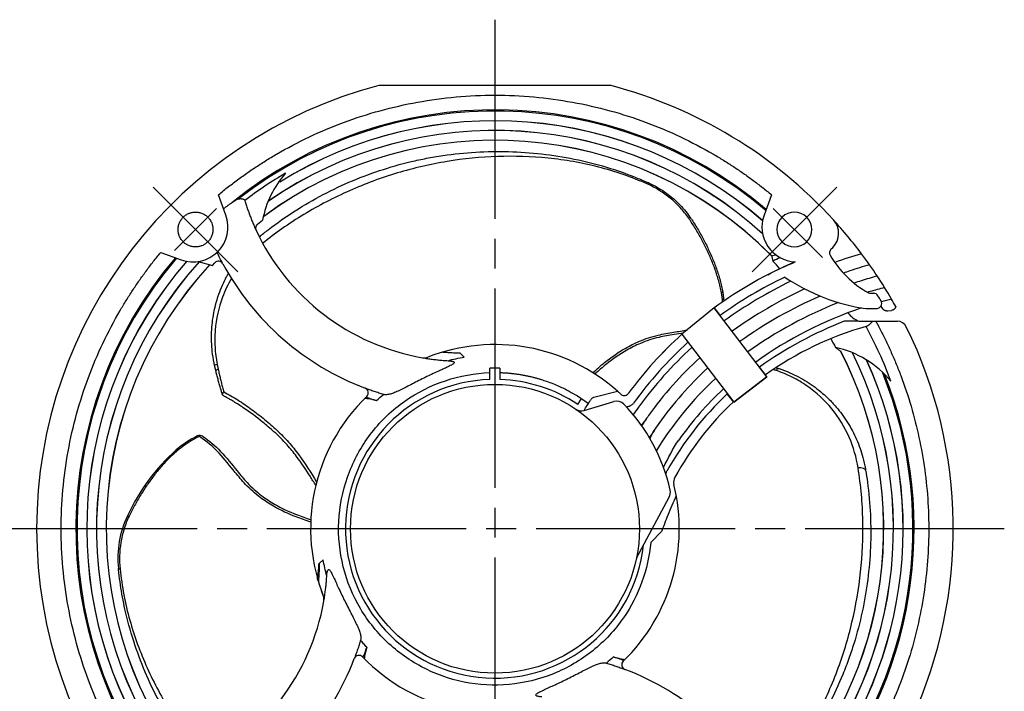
# Model space of a CAD drawing. Header units: millimetres. Extents: x 0 to 420, y 0 to 297.
# Tile 2 of 7: x 62 to 161, y 155 to 222. Entities that reach past the tile are written whole.
import ezdxf

# ---------------------------------------------------------------- set-up
doc = ezdxf.new("R2010")
doc.units = ezdxf.units.MM
doc.linetypes.add('CENTER', pattern=[27, 20, -2, 3, -2])

msp = doc.modelspace()

# ---------------------------------------------------------------- linework, layer by layer
at = {"color": 7, "linetype": 'CENTER'}
for p, q in [((110, 222.301), (110, 120.061)), ((84.191, 196.991), (75.705, 205.476)), ((135.809, 196.991), (144.295, 205.476)), ((82.069, 203.355), (77.827, 199.112)), ((142.173, 199.112), (137.931, 203.355)), ((142.173, 199.112), (142.88, 198.405)), ((161.12, 171.181), (58.88, 171.181))]:
    msp.add_line(p, q, dxfattribs=at)
at = {"color": 7}
for p, q in [((121.651, 215.681), (98.349, 215.681)), ((88.397, 205.989), (88.398, 205.997)), ((82.989, 202.678), (82.245, 204.723)), ((137.755, 204.723), (137.011, 202.678)), ((86.172, 201.778), (86.674, 202.165)), ((86.799, 202.545), (86.797, 202.551)), ((76.458, 198.936), (78.503, 198.192)), ((143.723, 199.248), (143.909, 199.434)), ((80.206, 198.018), (81.64, 197.634)), ((81.336, 197.654), (81.338, 197.647)), ((81.64, 197.634), (81.888, 197.896)), ((137.741, 198.611), (137.756, 198.604)), ((147.718, 194.824), (148.009, 194.824)), ((132.004, 193.367), (128.75, 190.708)), ((132.004, 193.367), (132.611, 192.572)), ((137.291, 186.451), (132.004, 193.367)), ((132.302, 192.977), (132.312, 192.964)), ((147.217, 193.289), (148.37, 193.31)), ((148.88, 193.337), (148.736, 193.531)), ((149.415, 193.052), (149.805, 193.106)), ((146.527, 192.024), (150.389, 192.024)), ((128.75, 190.708), (129.359, 189.911)), ((128.75, 190.708), (133.959, 183.894)), ((106.471, 188.853), (106.471, 188.853)), ((106.897, 188.426), (106.507, 188.817)), ((144.706, 188.998), (144.708, 189.007)), ((109.5, 186.173), (109.5, 186.87)), ((110.5, 186.87), (110.5, 186.173)), ((136.855, 187.021), (136.861, 187.013)), ((137.291, 186.451), (133.959, 183.894)), ((133.959, 183.894), (137.291, 186.451)), ((137.14, 186.649), (137.121, 186.674)), ((119.936, 184.412), (122.315, 184.987)), ((118.302, 183.674), (118.687, 184.255)), ((133.959, 183.894), (133.316, 184.736)), ((126.727, 170.896), (125.633, 169.803)), ((126.727, 170.896), (125.633, 169.803)), ((92.755, 168.079), (92.364, 167.688)), ((92.329, 167.652), (92.329, 167.652))]:
    msp.add_line(p, q, dxfattribs=at)
at = {"color": 7, "ltscale": 0.599483}
for p, q in [((118.964, 183.068), (121.928, 183.961)), ((124.252, 168.304), (127.486, 174.361))]:
    msp.add_line(p, q, dxfattribs=at)
at = {"color": 7, "flags": 128}
msp.add_lwpolyline([(87.231, 204.055), (87.23, 204.059), (87.23, 204.062)], dxfattribs=at)
at = {"color": 7}
msp.add_circle((110, 171.181), 14.5, dxfattribs=at)
for centre, radius, start, end in [((110, 171.181), 46, 104.67207, 255.32793), ((110, 171.181), 46, 42.39475, 75.32793), ((110, 171.181), 42.065, 49.67778, 128.89297), ((110, 171.181), 41.949, 49.61907, 127.82567), ((110, 171.181), 40.966, 49.03463, 121.82527), ((110, 171.181), 40.973, 49.0401, 121.81773), ((110, 171.181), 39.996, 47.80344, 124.70273), ((110, 171.181), 39.989, 47.79065, 124.70698), ((110, 171.181), 39.018, 44.65361, 126.48953), ((110, 171.181), 39.012, 44.67682, 126.49171), ((110, 171.181), 41.429, 120.49232, 127.30792), ((96.497, 200.288), 10, 138.75357, 169.17941), ((79.7, 201.481), 3.5, 250, 20), ((140.3, 201.481), 3.5, 160, 267.4731), ((140.052, 201.233), 1.75, 45, 225), ((86.477, 201.382), 0.5, 127.59395, 204.94583), ((140.052, 201.233), 1.75, 225, 45), ((142.495, 200.848), 2, 314.99997, 42.39475), ((110, 171.181), 46, 36.9069, 42.39475), ((106.651, 210.766), 22.75, 204.94583, 260.06575), ((144.077, 198.894), 0.5, 134.99997, 209.99521), ((152.304, 203.643), 10, 209.99521, 241.13548), ((159.797, 154.822), 45.868, 106.48331, 110.00795), ((110, 171.181), 46, 30.08843, 36.9069), ((110, 171.181), 42.065, 139.67778, 218.89297), ((110, 171.181), 41.949, 139.61907, 217.82567), ((110, 171.181), 40.973, 139.0401, 212.13938), ((110, 171.181), 40.966, 139.03463, 212.16035), ((110, 171.181), 39.996, 137.91475, 214.6866), ((110, 171.181), 39.989, 137.90988, 214.70121), ((110, 171.181), 39.018, 137.17851, 216.57896), ((110, 171.181), 39.012, 137.17354, 216.58996), ((82.251, 197.552), 0.5, 28.43842, 136.57134), ((106.651, 210.766), 27.249, 208.4331, 249.16888), ((155.777, 160.94), 40.208, 112.8788, 126.24642), ((155.777, 160.94), 41.208, 114.59833, 115.73106), ((110, 171.181), 38.733, 42.39404, 43.94657), ((159.797, 154.822), 44.568, 105.88833, 108.55113), ((159.797, 154.822), 44.568, 108.55113, 109.43682), ((159.797, 154.822), 45.868, 115.9962, 125.73563), ((150.202, 213.065), 20, 236.3436, 261.41695), ((159.797, 154.822), 43.268, 107.54213, 108.53403), ((159.797, 154.822), 43.268, 105.3133, 107.54213), ((159.797, 154.822), 44.568, 114.83593, 125.68712), ((159.797, 154.822), 41.968, 106.82474, 107.16241), ((147.718, 195.324), 0.5, 241.13548, 270), ((159.797, 154.822), 41.968, 104.75925, 106.82474), ((148.009, 194.324), 0.5, 31.33561, 90), ((159.797, 154.822), 43.268, 113.34923, 125.63569), ((159.797, 154.822), 41.968, 111.39233, 125.58107), ((148.319, 193.807), 0.5, 270.90695, 30.55992), ((110, 171.181), 45, 30.55992, 31.33561), ((159.797, 154.822), 40.668, 104.22735, 105.70175), ((110, 171.181), 46, 29.01818, 30.08843), ((159.797, 154.822), 40.668, 108.63947, 125.52296), ((147.734, 194.77), 3, 219.46471, 246.27898), ((159.543, 155.129), 39.639, 111.44458, 125.45219), ((150.389, 191.024), 1, 26.16377, 90), ((110, 171.181), 46, 284.67207, 26.16377), ((155.777, 160.94), 31.723, 105.59625, 125.93824), ((155.777, 160.94), 40.208, 132.2372, 143.67211), ((155.777, 160.94), 40.208, 132.23722, 143.67316), ((110, 171.181), 18.5, 48.26696, 111.35484), ((156.031, 160.632), 38.953, 132.41602, 144.25589), ((110, 171.181), 39.012, 317.17354, 27.17472), ((110, 171.181), 39.018, 317.17851, 27.18479), ((110, 171.181), 39.989, 317.90988, 26.2419), ((110, 171.181), 39.996, 317.91475, 26.23102), ((142.041, 179.624), 10, 39.59476, 77.61812), ((102.899, 189.343), 1, 260.06575, 291.35484), ((156.031, 160.632), 37.653, 132.58973, 144.37666), ((110, 171.181), 40.966, 319.03463, 24.44349), ((110, 171.181), 40.973, 319.0401, 24.42961), ((156.031, 160.632), 36.353, 132.77592, 144.5061), ((110, 171.181), 41.949, 319.61907, 22.02425), ((110, 171.181), 15, 91.91021, 353.70268), ((110, 171.181), 15, 56.39328, 88.08979), ((156.031, 160.632), 35.053, 132.97597, 148.33478), ((110, 171.181), 42.065, 319.67778, 21.67082), ((96.784, 184.832), 0.5, 314.07502, 69.16888), ((156.031, 160.632), 33.753, 133.19152, 144.79494), ((110, 171.181), 18.5, 134.07502, 202.19814), ((155.777, 160.94), 32.723, 133.34765, 150.64769), ((155.777, 160.94), 31.723, 133.5359, 150.91966), ((128.927, 175.872), 1, 150.91966, 193.91867), ((110, 171.181), 18.5, 314.07502, 13.91867), ((91.839, 164.081), 1, 350.06576, 21.35465), ((70.415, 167.833), 22.75, 294.94583, 350.06576), ((70.415, 167.833), 27.249, 298.43842, 339.16888), ((96.35, 157.965), 0.5, 44.07502, 159.16888), ((110, 171.181), 18.5, 224.07502, 291.35484), ((123.216, 157.531), 0.5, 134.07502, 249.16888), ((113.349, 131.596), 27.249, 28.43842, 69.16888)]:
    msp.add_arc(centre, radius, start, end, dxfattribs=at)
at = {"color": 7, "ltscale": 0.599483}
for centre, radius, start, end in [((122.216, 183.003), 1, 44.06033, 106.75828), ((118.676, 184.026), 1, 235.96366, 286.75828), ((110, 171.181), 18, 12.40058, 44.06077), ((126.603, 174.832), 1, 331.90339, 12.40103), ((125.134, 167.834), 1, 151.90339, 167.52624)]:
    msp.add_arc(centre, radius, start, end, dxfattribs=at)
for centre, radius, start, end in [((84.909, 170.865), 10.745, 116.22916, 129.92435), ((80.381, 180.055), 0.5, 55.45381, 116.22916), ((91.668, 163.87), 20.459, 131.87422, 155.05831), ((82.087, 168.233), 9.932, 154.56982, 186.07675)]:
    msp.add_arc(centre, radius, start, end)
at = {"color": 7}
for points, knots in [([(82.245, 204.723), (82.412, 204.861), (82.747, 205.135), (83.256, 205.537), (83.77, 205.931), (84.289, 206.317), (84.815, 206.696), (85.346, 207.066), (85.882, 207.429), (86.424, 207.783), (86.971, 208.13), (87.524, 208.469), (88.965, 209.323), (91.358, 210.584), (94.833, 212.049), (98.46, 213.22), (102.234, 214.078), (106.091, 214.601), (110, 214.776), (113.909, 214.601), (117.765, 214.078), (121.54, 213.22), (125.167, 212.049), (128.642, 210.584), (131.194, 209.239), (132.939, 208.191), (133.94, 207.551), (134.923, 206.885), (135.886, 206.192), (136.833, 205.474), (137.448, 204.974), (137.755, 204.723)], [0, 0, 0, 0, 0.0107853, 0.02156, 0.0323264, 0.043087, 0.0538442, 0.0646003, 0.0753578, 0.086119, 0.0968863, 0.1076622, 0.1184489, 0.1803838, 0.2423274, 0.3062268, 0.3701347, 0.4350637, 0.5000013, 0.5649302, 0.6298678, 0.6937672, 0.7576752, 0.8196101, 0.8815536, 0.901318, 0.9210535, 0.9407746, 0.9604963, 0.9802332, 1, 1, 1, 1]), ([(82.76, 203.309), (82.798, 203.342), (82.876, 203.408), (82.994, 203.502), (83.114, 203.592), (83.233, 203.679), (83.353, 203.762), (83.472, 203.843), (83.55, 203.895), (83.589, 203.922)], [0, 0, 0, 0, 0.144149, 0.286947, 0.428939, 0.570681, 0.712733, 0.855656, 1, 1, 1, 1]), ([(84.274, 204.316), (84.246, 204.303), (84.189, 204.276), (84.098, 204.23), (84.004, 204.179), (83.906, 204.122), (83.804, 204.061), (83.698, 203.994), (83.625, 203.946), (83.589, 203.922)], [0, 0, 0, 0, 0.142381, 0.28387, 0.4251, 0.566705, 0.709316, 0.853549, 1, 1, 1, 1]), ([(84.274, 204.316), (84.301, 204.319), (84.355, 204.326), (84.432, 204.33), (84.505, 204.33), (84.575, 204.325), (84.64, 204.315), (84.713, 204.297), (84.788, 204.263), (84.857, 204.209), (84.878, 204.16), (84.89, 204.134)], [0, 0, 0, 0, 0.077141, 0.15667, 0.238629, 0.32306, 0.41, 0.499481, 0.652197, 0.819007, 1, 1, 1, 1]), ([(84.89, 204.134), (84.935, 203.989), (85.025, 203.7), (85.17, 203.271), (85.324, 202.844), (85.486, 202.421), (85.656, 202.001), (85.835, 201.584), (85.961, 201.309), (86.024, 201.171)], [0, 0, 0, 0, 0.142999, 0.285856, 0.428628, 0.571372, 0.714144, 0.857001, 1, 1, 1, 1]), ([(78.246, 200.825), (78.237, 200.868), (78.218, 200.954), (78.202, 201.085), (78.196, 201.217), (78.2, 201.348), (78.222, 201.554), (78.289, 201.831), (78.446, 202.154), (78.663, 202.44), (78.928, 202.669), (79.223, 202.838), (79.537, 202.945), (79.865, 202.992), (80.205, 202.976), (80.545, 202.892), (80.868, 202.736), (81.155, 202.519), (81.36, 202.281), (81.499, 202.055), (81.591, 201.854), (81.63, 201.713), (81.65, 201.642)], [0, 0, 0, 0, 0.0241473, 0.0480954, 0.0719819, 0.0959452, 0.1201229, 0.1850559, 0.2500865, 0.3150196, 0.3800502, 0.4399889, 0.5000243, 0.559963, 0.6199983, 0.6849314, 0.749962, 0.814895, 0.8799257, 0.9200364, 0.9598471, 1, 1, 1, 1]), ([(81.65, 201.642), (81.659, 201.599), (81.678, 201.513), (81.693, 201.382), (81.7, 201.25), (81.696, 201.118), (81.674, 200.912), (81.607, 200.636), (81.45, 200.313), (81.233, 200.027), (80.968, 199.798), (80.673, 199.629), (80.359, 199.522), (80.031, 199.474), (79.691, 199.491), (79.351, 199.575), (79.028, 199.731), (78.741, 199.948), (78.536, 200.186), (78.397, 200.412), (78.305, 200.613), (78.266, 200.754), (78.246, 200.825)], [0, 0, 0, 0, 0.0241473, 0.0480954, 0.0719819, 0.0959452, 0.1201229, 0.1850559, 0.2500865, 0.3150196, 0.3800502, 0.4399889, 0.5000243, 0.559963, 0.6199983, 0.6849314, 0.749962, 0.814895, 0.8799257, 0.9200364, 0.9598471, 1, 1, 1, 1]), ([(76.458, 143.426), (76.321, 143.594), (76.047, 143.928), (75.645, 144.437), (75.25, 144.951), (74.864, 145.471), (74.486, 145.996), (74.115, 146.527), (73.753, 147.063), (73.398, 147.605), (73.051, 148.153), (72.712, 148.705), (71.858, 150.146), (70.597, 152.539), (69.133, 156.014), (67.962, 159.641), (67.104, 163.416), (66.58, 167.273), (66.406, 171.181), (66.58, 175.09), (67.104, 178.947), (67.962, 182.722), (69.133, 186.348), (70.597, 189.823), (71.942, 192.376), (72.991, 194.12), (73.63, 195.121), (74.296, 196.104), (74.989, 197.068), (75.707, 198.015), (76.208, 198.629), (76.458, 198.936)], [0, 0, 0, 0, 0.0107853, 0.02156, 0.0323264, 0.043087, 0.0538442, 0.0646003, 0.0753578, 0.086119, 0.0968863, 0.1076622, 0.1184489, 0.1803838, 0.2423274, 0.3062268, 0.3701347, 0.4350637, 0.5000013, 0.5649302, 0.6298678, 0.6937672, 0.7576752, 0.8196101, 0.8815536, 0.901318, 0.9210535, 0.9407746, 0.9604963, 0.9802332, 1, 1, 1, 1]), ([(139.118, 196.418), (139.114, 196.421), (139.107, 196.427), (139.106, 196.436), (139.106, 196.44)], [0, 0, 0, 0, 0.503222, 1, 1, 1, 1]), ([(132.312, 192.964), (132.365, 192.894), (132.417, 192.825), (132.509, 192.705), (132.548, 192.654), (132.575, 192.62)], [0, 0, 0, 0, 0.5, 0.5, 1, 1, 1, 1]), ([(148.945, 193.249), (148.935, 193.263), (148.914, 193.291), (148.891, 193.322), (148.88, 193.337)], [0, 0, 0, 0, 0.496532, 1, 1, 1, 1]), ([(149.415, 193.052), (149.394, 193.05), (149.355, 193.046), (149.297, 193.049), (149.245, 193.057), (149.199, 193.069), (149.126, 193.095), (149.034, 193.147), (148.973, 193.216), (148.945, 193.249)], [0, 0, 0, 0, 0.118531, 0.227876, 0.32804, 0.419029, 0.500856, 0.764583, 1, 1, 1, 1]), ([(150.225, 193.495), (150.222, 193.481), (150.214, 193.448), (150.195, 193.399), (150.169, 193.347), (150.13, 193.289), (150.072, 193.226), (149.998, 193.171), (149.908, 193.127), (149.843, 193.113), (149.805, 193.106)], [0.1868577, 0.1868577, 0.1868577, 0.1868577, 0.2353652, 0.3011421, 0.3706282, 0.4441761, 0.5655593, 0.7073795, 0.8284063, 1, 1, 1, 1]), ([(148.223, 192.024), (148.285, 191.908), (148.448, 191.61), (148.702, 191.124), (148.984, 190.566), (149.258, 190.005), (149.524, 189.44), (149.782, 188.871), (150.032, 188.298), (150.274, 187.721), (150.507, 187.141), (151.045, 185.746), (151.798, 183.503), (152.603, 180.344), (153.174, 177.108), (153.609, 172.691), (153.518, 167.106), (152.571, 161.602), (151.323, 157.343), (150.161, 154.269), (148.784, 151.314), (147.526, 149.068), (146.507, 147.45), (145.811, 146.412), (145.085, 145.395), (144.331, 144.397), (143.805, 143.75), (143.542, 143.426)], [0.0044537, 0.0044537, 0.0044537, 0.0044537, 0.012027, 0.0240443, 0.0360544, 0.0480597, 0.0600627, 0.0720659, 0.0840718, 0.0960828, 0.1081015, 0.1201304, 0.1822351, 0.2443499, 0.3079059, 0.3714721, 0.5000015, 0.628531, 0.6920869, 0.7556531, 0.8177579, 0.8798727, 0.9039164, 0.9279312, 0.9519368, 0.9759531, 1, 1, 1, 1]), ([(146.415, 192.024), (146.413, 192.024), (146.395, 192.024), (146.314, 192.024), (146.178, 192.024), (145.953, 192.024), (145.602, 192.024), (145.237, 192.024), (145.051, 192.024)], [0, 0, 0, 0, 0.014777, 0.169674, 0.310522, 0.454683, 0.721125, 1, 1, 1, 1]), ([(147.248, 191.494), (147.268, 191.501), (147.307, 191.513), (147.368, 191.543), (147.433, 191.582), (147.502, 191.631), (147.575, 191.69), (147.661, 191.766), (147.775, 191.873), (147.865, 191.965), (147.918, 192.021), (147.92, 192.024)], [0, 0, 0, 0, 0.0677531, 0.1396682, 0.2158535, 0.2964064, 0.3814161, 0.4709655, 0.5973106, 0.7735242, 0.7810079, 0.7810079, 0.7810079, 0.7810079]), ([(106.507, 188.817), (106.355, 188.819), (106.053, 188.823), (105.599, 188.84), (105.146, 188.866), (104.844, 188.891), (104.693, 188.904)], [0, 0, 0, 0, 0.250053, 0.5, 0.749947, 1, 1, 1, 1]), ([(144.185, 189.392), (144.272, 189.326), (144.447, 189.195), (144.619, 189.064), (144.706, 188.998)], [0, 0, 0, 0, 0.498113, 1, 1, 1, 1]), ([(105.288, 188.057), (105.337, 188.054), (105.432, 188.047), (105.559, 188.033), (105.667, 188.015), (105.755, 187.995), (105.852, 187.961), (105.932, 187.902), (105.894, 187.806), (105.777, 187.712), (105.616, 187.614), (105.399, 187.502), (105.077, 187.349), (104.645, 187.152), (104.088, 186.9), (103.482, 186.617), (102.622, 186.201), (101.765, 185.76), (100.955, 185.338), (100.41, 185.066), (99.922, 184.847), (99.561, 184.72), (99.301, 184.659), (99.12, 184.636), (98.956, 184.636), (98.862, 184.658), (98.815, 184.669)], [0, 0, 0, 0, 0.018294, 0.034789, 0.049559, 0.062702, 0.07435, 0.100231, 0.124653, 0.144667, 0.168358, 0.196496, 0.229525, 0.285447, 0.3464, 0.416704, 0.485874, 0.628411, 0.696731, 0.761746, 0.822511, 0.881406, 0.911677, 0.941315, 0.970642, 1, 1, 1, 1]), ([(102.862, 188.334), (103.023, 188.308), (103.344, 188.256), (103.829, 188.191), (104.314, 188.135), (104.8, 188.09), (105.125, 188.068), (105.288, 188.057)], [0, 0, 0, 0, 0.200092, 0.400046, 0.599954, 0.799908, 1, 1, 1, 1]), ([(125.633, 169.803), (125.387, 167.105), (124.438, 164.469), (122.05, 161.006), (121, 159.888), (118.618, 157.985), (117.288, 157.202), (114.458, 156.052), (112.957, 155.692), (109.922, 155.415), (108.387, 155.497), (105.405, 156.094), (103.958, 156.616), (101.269, 158.052), (100.028, 158.964), (97.871, 161.103), (96.949, 162.329), (95.497, 164.988), (94.966, 166.432), (94.331, 169.416), (94.229, 170.958), (94.488, 173.997), (95.201, 176.987), (97.1, 180.33), (98.635, 182.032), (99.74, 183.086), (100.333, 183.571), (103.455, 185.759), (106.458, 186.759), (109.503, 186.866)], [0.0141232, 0.0141232, 0.0141232, 0.0141232, 0.125, 0.125, 0.1875, 0.1875, 0.25, 0.25, 0.3125, 0.3125, 0.375, 0.375, 0.4375, 0.4375, 0.5, 0.5, 0.5625, 0.5625, 0.625, 0.625, 0.6875, 0.6875, 0.75, 0.8125, 0.84375, 0.84375, 0.875, 0.875, 1, 1, 1, 1]), ([(110.501, 186.868), (110.635, 186.864), (110.898, 186.854), (111.288, 186.826), (111.669, 186.791), (112.04, 186.746), (112.401, 186.695), (112.751, 186.636), (113.091, 186.571), (113.421, 186.5), (113.74, 186.425), (114.049, 186.345), (114.347, 186.262), (114.636, 186.175), (114.914, 186.086), (115.516, 185.881), (116.37, 185.54), (117.396, 185.036), (118.221, 184.559), (118.863, 184.143), (119.223, 183.881), (119.378, 183.768)], [0, 0, 0, 0, 0.041872, 0.082837, 0.122897, 0.16202, 0.20018, 0.237382, 0.273632, 0.308933, 0.343289, 0.376702, 0.409175, 0.44071, 0.471307, 0.500969, 0.640401, 0.760013, 0.859819, 0.939817, 1, 1, 1, 1]), ([(136.592, 187.365), (136.599, 187.356), (136.614, 187.336), (136.645, 187.296), (136.685, 187.244), (136.733, 187.181), (136.791, 187.105), (136.833, 187.05), (136.855, 187.021)], [0, 0, 0, 0, 0.127308, 0.270372, 0.429184, 0.603734, 0.79401, 1, 1, 1, 1]), ([(136.861, 187.013), (136.875, 186.996), (136.901, 186.961), (136.94, 186.911), (136.974, 186.865), (137.006, 186.824), (137.033, 186.788), (137.057, 186.757), (137.078, 186.73), (137.095, 186.708), (137.109, 186.689), (137.117, 186.679), (137.121, 186.674)], [0, 0, 0, 0, 0.130034, 0.253397, 0.370088, 0.480106, 0.583448, 0.680115, 0.770104, 0.853415, 0.930047, 1, 1, 1, 1]), ([(137.291, 186.451), (137.291, 186.451), (137.275, 186.472), (137.219, 186.546), (137.179, 186.597), (137.14, 186.649)], [0, 0, 0, 0, 0.5, 0.5, 1, 1, 1, 1]), ([(98.815, 184.669), (98.659, 184.716), (98.348, 184.812), (97.883, 184.966), (97.421, 185.127), (97.116, 185.241), (96.963, 185.298)], [0, 0, 0, 0, 0.25004, 0.5, 0.74996, 1, 1, 1, 1]), ([(122.405, 184.906), (122.394, 184.916), (122.373, 184.935), (122.349, 184.957), (122.331, 184.973), (122.319, 184.984), (122.316, 184.986), (122.315, 184.987)], [0, 0, 0, 0, 0.214458, 0.420678, 0.619615, 0.812333, 1, 1, 1, 1]), ([(122.64, 184.69), (122.614, 184.716), (122.563, 184.764), (122.487, 184.834), (122.433, 184.883), (122.407, 184.907)], [0, 0, 0, 0, 0.358477, 0.689414, 1, 1, 1, 1]), ([(96.961, 184.305), (97.023, 184.296), (97.147, 184.278), (97.272, 184.26), (97.335, 184.251)], [0, 0, 0, 0, 0.502291, 1, 1, 1, 1]), ([(97.581, 184.19), (97.558, 184.196), (97.511, 184.209), (97.452, 184.225), (97.402, 184.237), (97.362, 184.246), (97.344, 184.249), (97.335, 184.251)], [0, 0, 0, 0, 0.2022135, 0.4031184, 0.6029113, 0.8017996, 1, 1, 1, 1]), ([(98.109, 184.05), (98.053, 184.064), (97.941, 184.092), (97.765, 184.139), (97.643, 184.173), (97.581, 184.19)], [0, 0, 0, 0, 0.331797, 0.665077, 1, 1, 1, 1]), ([(118.941, 183.062), (118.994, 183.148), (119.047, 183.234), (119.1, 183.319), (119.193, 183.469), (119.286, 183.619), (119.378, 183.768), (119.397, 183.798), (119.43, 183.852), (119.476, 183.925), (119.527, 184.005), (119.585, 184.091), (119.663, 184.198), (119.75, 184.296), (119.843, 184.376), (119.906, 184.4), (119.936, 184.412)], [-0.804061, -0.804061, -0.804061, -0.804061, -0.510809, -0.510809, -0.510809, 0, 0, 0, 0.100801, 0.184741, 0.25183, 0.384274, 0.502772, 0.681921, 0.846905, 1, 1, 1, 1]), ([(122.64, 184.69), (122.656, 184.675), (122.673, 184.661), (122.796, 184.573), (122.931, 184.541), (123.137, 184.573), (123.214, 184.605), (123.319, 184.683), (123.355, 184.719), (123.384, 184.759)], [-1.663646, -1.663646, -1.663646, -1.663646, -1.53252, -1.53252, -0.7722, -0.7722, -0.297, -0.297, 0, 0, 0, 0]), ([(123.195, 183.424), (123.212, 183.426), (123.252, 183.432), (123.33, 183.448), (123.434, 183.477), (123.509, 183.509), (123.55, 183.526)], [0.2679972, 0.2679972, 0.2679972, 0.2679972, 0.3650541, 0.4977879, 0.7285849, 1, 1, 1, 1]), ([(123.55, 183.526), (123.576, 183.539), (123.634, 183.568), (123.724, 183.624), (123.824, 183.698), (123.885, 183.76), (123.919, 183.794)], [0, 0, 0, 0, 0.18104, 0.408058, 0.681051, 1, 1, 1, 1]), ([(127.255, 176.98), (127.234, 176.94), (127.193, 176.864), (127.154, 176.773), (127.134, 176.722), (127.13, 176.711)], [0, 0, 0, 0, 0.0963674, 0.1851442, 0.2110908, 0.2110908, 0.2110908, 0.2110908]), ([(128.202, 174.487), (127.891, 173.847), (127.603, 173.199), (127.107, 171.971), (126.893, 171.393), (126.727, 170.896)], [0.023525, 0.023525, 0.023525, 0.023525, 2.216948, 2.216948, 4.134291, 4.134291, 4.134291, 4.134291]), ([(92.364, 167.688), (92.363, 167.537), (92.359, 167.234), (92.341, 166.78), (92.315, 166.327), (92.29, 166.026), (92.277, 165.875)], [0, 0, 0, 0, 0.250053, 0.5, 0.749947, 1, 1, 1, 1]), ([(92.292, 166.981), (92.293, 166.991), (92.296, 167.012), (92.3, 167.053), (92.304, 167.103), (92.308, 167.162), (92.314, 167.263), (92.322, 167.424), (92.326, 167.573), (92.329, 167.652)], [0, 0, 0, 0, 0.083398, 0.169701, 0.259875, 0.354768, 0.45511, 0.711842, 1, 1, 1, 1]), ([(93.124, 166.469), (93.127, 166.519), (93.134, 166.613), (93.149, 166.741), (93.166, 166.849), (93.187, 166.936), (93.22, 167.034), (93.279, 167.113), (93.375, 167.075), (93.47, 166.959), (93.567, 166.798), (93.68, 166.58), (93.833, 166.259), (94.029, 165.826), (94.282, 165.269), (94.564, 164.663), (94.98, 163.804), (95.422, 162.947), (95.843, 162.137), (96.116, 161.591), (96.334, 161.104), (96.461, 160.743), (96.522, 160.482), (96.546, 160.301), (96.546, 160.137), (96.524, 160.044), (96.513, 159.997)], [0, 0, 0, 0, 0.018294, 0.034789, 0.049559, 0.062702, 0.07435, 0.100231, 0.124653, 0.144667, 0.168358, 0.196496, 0.229525, 0.285447, 0.3464, 0.416704, 0.485874, 0.628411, 0.696731, 0.761746, 0.822511, 0.881406, 0.911677, 0.941315, 0.970642, 1, 1, 1, 1]), ([(92.175, 166.23), (92.186, 166.292), (92.208, 166.413), (92.239, 166.602), (92.267, 166.788), (92.284, 166.918), (92.292, 166.981)], [0, 0, 0, 0, 0.270678, 0.527524, 0.770604, 1, 1, 1, 1]), ([(92.277, 165.875), (92.26, 165.933), (92.226, 166.047), (92.192, 166.17), (92.175, 166.23)], [0, 0, 0, 0, 0.51174, 1, 1, 1, 1]), ([(92.847, 164.044), (92.873, 164.204), (92.926, 164.526), (92.991, 165.01), (93.046, 165.495), (93.092, 165.982), (93.113, 166.307), (93.124, 166.469)], [0, 0, 0, 0, 0.200092, 0.400046, 0.599954, 0.799908, 1, 1, 1, 1]), ([(96.513, 159.997), (96.465, 159.841), (96.37, 159.529), (96.216, 159.065), (96.055, 158.603), (95.94, 158.297), (95.883, 158.145)], [0, 0, 0, 0, 0.25004, 0.5, 0.74996, 1, 1, 1, 1]), ([(96.931, 158.516), (96.922, 158.454), (96.904, 158.328), (96.885, 158.205), (96.876, 158.143)], [0, 0, 0, 0, 0.498241, 1, 1, 1, 1]), ([(96.992, 158.763), (96.985, 158.739), (96.972, 158.692), (96.957, 158.633), (96.944, 158.584), (96.935, 158.544), (96.932, 158.525), (96.931, 158.516)], [0, 0, 0, 0, 0.203076, 0.403455, 0.602284, 0.800738, 1, 1, 1, 1]), ([(121.891, 158.313), (121.947, 158.299), (122.059, 158.27), (122.235, 158.224), (122.357, 158.19), (122.419, 158.173)], [0, 0, 0, 0, 0.331797, 0.665077, 1, 1, 1, 1]), ([(122.419, 158.173), (122.442, 158.167), (122.489, 158.154), (122.548, 158.138), (122.598, 158.126), (122.638, 158.117), (122.656, 158.114), (122.665, 158.112)], [0, 0, 0, 0, 0.202213, 0.403118, 0.602911, 0.8018, 1, 1, 1, 1]), ([(122.665, 158.112), (122.728, 158.103), (122.853, 158.085), (122.977, 158.067), (123.039, 158.058)], [0, 0, 0, 0, 0.498241, 1, 1, 1, 1]), ([(114.712, 154.305), (114.663, 154.309), (114.568, 154.315), (114.441, 154.33), (114.333, 154.348), (114.245, 154.368), (114.148, 154.401), (114.068, 154.461), (114.106, 154.557), (114.223, 154.651), (114.384, 154.749), (114.601, 154.861), (114.923, 155.014), (115.355, 155.211), (115.912, 155.463), (116.518, 155.746), (117.378, 156.162), (118.235, 156.603), (119.045, 157.024), (119.59, 157.297), (120.078, 157.516), (120.439, 157.642), (120.699, 157.704), (120.88, 157.727), (121.044, 157.727), (121.138, 157.705), (121.185, 157.694)], [0, 0, 0, 0, 0.018294, 0.034789, 0.049559, 0.062702, 0.07435, 0.100231, 0.124653, 0.144667, 0.168358, 0.196496, 0.229525, 0.285447, 0.3464, 0.416704, 0.485874, 0.628411, 0.696731, 0.761746, 0.822511, 0.881406, 0.911677, 0.941315, 0.970642, 1, 1, 1, 1]), ([(121.185, 157.694), (121.341, 157.646), (121.652, 157.551), (122.117, 157.397), (122.579, 157.236), (122.884, 157.122), (123.037, 157.065)], [0, 0, 0, 0, 0.25004, 0.5, 0.74996, 1, 1, 1, 1])]:
    msp.add_open_spline(points, degree=3, knots=knots, dxfattribs=at)
for points, knots in [([(86.35, 200.5), (86.647, 200.743), (86.946, 200.98), (88.122, 201.885), (89.021, 202.517), (90.857, 203.691), (91.794, 204.234), (93.722, 205.246), (94.713, 205.712), (96.734, 206.559), (97.765, 206.94), (99.855, 207.61), (100.915, 207.9), (102.491, 208.257), (103, 208.362), (104.074, 208.558), (104.639, 208.649), (106.293, 208.873), (107.384, 208.973), (109.578, 209.08), (110.681, 209.085), (112.888, 209.001), (113.992, 208.911), (116.189, 208.636), (117.282, 208.451), (119.446, 207.986), (120.517, 207.708), (122.365, 207.126), (123.144, 206.849), (124.303, 206.392), (124.688, 206.232), (125.192, 206.014), (125.311, 205.961), (125.431, 205.908)], [16.882765, 16.882765, 16.882765, 16.882765, 18.080838, 18.080838, 21.544684, 21.544684, 25.058712, 25.058712, 28.671538, 28.671538, 32.343876, 32.343876, 36.040846, 36.040846, 37.79504, 37.79504, 39.73187, 39.73187, 43.443492, 43.443492, 47.193856, 47.193856, 50.96941, 50.96941, 54.749221, 54.749221, 58.48599, 58.48599, 61.198697, 61.198697, 62.55505, 62.55505, 62.977152, 62.977152, 62.977152, 62.977152]), ([(125.339, 205.775), (124.524, 206.138), (123.703, 206.465), (122.046, 207.045), (121.213, 207.295), (119.547, 207.721), (118.712, 207.898), (117.035, 208.191), (116.194, 208.306), (113.662, 208.563), (111.964, 208.618), (108.567, 208.504), (106.869, 208.336), (103.508, 207.783), (101.845, 207.397), (98.578, 206.417), (96.975, 205.823), (93.842, 204.436), (92.312, 203.643), (90.078, 202.291), (89.342, 201.811), (87.963, 200.842), (87.32, 200.359), (86.689, 199.854)], [0, 0, 0, 0, 0.0625, 0.0625, 0.125, 0.125, 0.1875, 0.1875, 0.25, 0.25, 0.375, 0.375, 0.5, 0.5, 0.625, 0.625, 0.75, 0.75, 0.875, 0.875, 0.9375, 0.9375, 0.9939668, 0.9939668, 0.9939668, 0.9939668]), ([(125.431, 205.908), (125.431, 205.908), (125.431, 205.908), (125.431, 205.908), (125.421, 205.912), (125.4, 205.902), (125.357, 205.841), (125.343, 205.799), (125.339, 205.775), (125.339, 205.775), (125.339, 205.775), (125.339, 205.775)], [-0.000255, -0.000255, -0.000255, -0.000255, -0.000044, -0.000044, -0.000044, 0.499956, 0.499956, 0.999956, 0.999956, 0.999956, 1.000211, 1.000211, 1.000211, 1.000211]), ([(129.448, 202.362), (129.186, 202.739), (128.898, 203.1), (128.274, 203.778), (127.939, 204.095), (126.885, 204.961), (126.12, 205.425), (125.339, 205.775)], [0, 0, 0, 0, 0.25, 0.25, 0.5, 0.5, 1, 1, 1, 1]), ([(125.431, 205.908), (125.464, 205.893), (125.497, 205.878), (125.658, 205.804), (125.785, 205.743), (126.164, 205.549), (126.414, 205.407), (126.906, 205.1), (127.148, 204.934), (127.619, 204.578), (127.849, 204.388), (128.293, 203.986), (128.507, 203.774), (128.916, 203.33), (129.11, 203.099), (129.385, 202.741), (129.474, 202.619), (129.567, 202.486), (129.574, 202.475), (129.582, 202.465)], [62.977152, 62.977152, 62.977152, 62.977152, 63.093245, 63.093245, 63.541032, 63.541032, 64.436607, 64.436607, 65.332181, 65.332181, 66.227755, 66.227755, 67.123329, 67.123329, 68.018903, 68.018903, 68.46669, 68.46669, 68.505388, 68.505388, 68.505388, 68.505388]), ([(129.582, 202.465), (129.583, 202.462), (129.57, 202.447), (129.506, 202.398), (129.467, 202.373), (129.448, 202.362)], [0, 0, 0, 0, 0.5, 0.5, 1, 1, 1, 1]), ([(132.722, 194.884), (132.722, 194.884), (132.722, 194.884), (132.687, 195.084), (132.647, 195.283), (132.513, 195.877), (132.406, 196.267), (132.163, 197.038), (132.027, 197.418), (131.731, 198.169), (131.572, 198.541), (131.235, 199.275), (131.057, 199.639), (130.681, 200.358), (130.484, 200.714), (130.069, 201.417), (129.851, 201.764), (129.565, 202.192), (129.507, 202.277), (129.448, 202.362)], [68.505326, 68.505326, 68.505326, 68.505326, 68.50585, 68.50585, 69.127418, 69.127418, 70.370552, 70.370552, 71.613687, 71.613687, 72.856822, 72.856822, 74.099957, 74.099957, 75.343092, 75.343092, 76.586226, 76.586226, 76.897859, 76.897859, 76.897859, 76.897859]), ([(129.582, 202.464), (129.641, 202.379), (129.699, 202.293), (129.987, 201.864), (130.205, 201.515), (130.622, 200.808), (130.82, 200.45), (131.196, 199.726), (131.374, 199.36), (131.711, 198.62), (131.87, 198.246), (132.166, 197.488), (132.302, 197.104), (132.544, 196.324), (132.65, 195.929), (132.782, 195.328), (132.821, 195.126), (132.856, 194.923), (132.856, 194.923), (132.856, 194.922)], [68.505388, 68.505388, 68.505388, 68.505388, 68.816958, 68.816958, 70.060093, 70.060093, 71.303228, 71.303228, 72.546363, 72.546363, 73.789497, 73.789497, 75.032632, 75.032632, 76.275767, 76.275767, 76.897334, 76.897334, 76.897859, 76.897859, 76.897859, 76.897859]), ([(81.86, 187.601), (81.852, 187.638), (81.843, 187.676), (81.825, 187.76), (81.816, 187.806), (81.732, 188.226), (81.673, 188.603), (81.56, 189.625), (81.536, 190.276), (81.588, 191.575), (81.662, 192.221), (81.833, 193.115), (81.889, 193.367), (82.048, 193.994), (82.161, 194.365), (82.504, 195.339), (82.763, 195.931), (83.121, 196.607), (83.18, 196.715), (83.241, 196.822)], [3.149296, 3.149296, 3.149296, 3.149296, 3.261494, 3.261494, 3.400199, 3.400199, 4.509839, 4.509839, 6.377561, 6.377561, 8.218672, 8.218672, 8.948399, 8.948399, 10.041484, 10.041484, 11.859471, 11.859471, 12.208528, 12.208528, 12.208528, 12.208528]), ([(83.557, 196.305), (83.21, 195.716), (82.909, 195.092), (82.265, 193.388), (82.013, 192.264), (81.877, 190.553), (81.87, 189.98), (81.935, 188.839), (82.008, 188.271), (82.118, 187.708)], [0.3459243, 0.3459243, 0.3459243, 0.3459243, 0.5, 0.5, 0.75, 0.75, 0.875, 0.875, 1, 1, 1, 1]), ([(132.856, 194.922), (132.857, 194.918), (132.843, 194.909), (132.786, 194.893), (132.748, 194.886), (132.722, 194.884)], [0, 0, 0, 0, 0.5, 0.5, 1, 1, 1, 1]), ([(132.856, 194.922), (132.867, 194.855), (132.878, 194.789), (132.904, 194.615), (132.919, 194.508), (132.946, 194.294), (132.958, 194.186), (132.969, 194.07), (132.97, 194.062), (132.97, 194.053)], [76.8978589, 76.8978589, 76.8978589, 76.8978589, 77.1024528, 77.1024528, 77.427396, 77.427396, 77.7523392, 77.7523392, 77.7779376, 77.7779376, 77.7779376, 77.7779376]), ([(119.823, 186.858), (120.211, 187.205), (120.602, 187.55), (121.661, 188.397), (122.349, 188.88), (123.534, 189.562), (124.006, 189.8), (124.795, 190.136), (125.105, 190.253), (125.734, 190.459), (126.053, 190.549), (126.892, 190.749), (127.413, 190.84), (128.382, 190.997), (128.83, 191.063), (129.275, 191.137)], [0.922831, 0.922831, 0.922831, 0.922831, 2.507518, 2.507518, 5.044384, 5.044384, 6.629926, 6.629926, 7.620889, 7.620889, 8.611852, 8.611852, 10.197394, 10.197394, 11.55313, 11.55313, 11.55313, 11.55313]), ([(128.909, 190.839), (128.601, 190.789), (128.292, 190.742), (127.467, 190.607), (126.951, 190.517), (126.13, 190.324), (125.818, 190.238), (125.204, 190.039), (124.902, 189.926), (124.13, 189.6), (123.668, 189.368), (122.504, 188.702), (121.827, 188.228), (120.789, 187.399), (120.407, 187.065), (120.029, 186.727)], [4.216546, 4.216546, 4.216546, 4.216546, 5.15301, 5.15301, 6.738551, 6.738551, 7.729514, 7.729514, 8.720478, 8.720478, 10.306019, 10.306019, 12.842885, 12.842885, 14.397983, 14.397983, 14.397983, 14.397983]), ([(81.86, 187.601), (81.857, 187.614), (81.879, 187.631), (81.972, 187.67), (82.042, 187.691), (82.118, 187.708)], [0, 0, 0, 0, 0.5, 0.5, 1, 1, 1, 1]), ([(81.977, 187.093), (81.975, 187.101), (81.973, 187.109), (81.964, 187.146), (81.957, 187.175), (81.944, 187.233), (81.937, 187.262), (81.923, 187.32), (81.917, 187.349), (81.903, 187.408), (81.897, 187.437), (81.883, 187.495), (81.877, 187.524), (81.867, 187.569), (81.863, 187.585), (81.86, 187.601)], [2.6292043, 2.6292043, 2.6292043, 2.6292043, 2.6533644, 2.6533644, 2.7428309, 2.7428309, 2.8322974, 2.8322974, 2.9217639, 2.9217639, 3.0112304, 3.0112304, 3.1006969, 3.1006969, 3.1492959, 3.1492959, 3.1492959, 3.1492959]), ([(81.977, 187.093), (81.974, 187.104), (81.995, 187.12), (82.084, 187.157), (82.152, 187.177), (82.224, 187.195)], [0, 0, 0, 0, 0.5, 0.5, 1, 1, 1, 1]), ([(82.614, 184.761), (82.581, 184.872), (82.547, 184.984), (82.471, 185.241), (82.429, 185.387), (82.346, 185.679), (82.305, 185.825), (82.225, 186.118), (82.186, 186.264), (82.109, 186.558), (82.072, 186.705), (82.017, 186.926), (81.999, 187), (81.98, 187.08), (81.978, 187.086), (81.977, 187.093)], [0.21602, 0.21602, 0.21602, 0.21602, 0.564165, 0.564165, 1.018698, 1.018698, 1.473231, 1.473231, 1.927764, 1.927764, 2.382297, 2.382297, 2.609564, 2.609564, 2.629204, 2.629204, 2.629204, 2.629204]), ([(82.118, 187.708), (82.121, 187.692), (82.124, 187.676), (82.133, 187.631), (82.139, 187.601), (82.151, 187.542), (82.157, 187.513), (82.169, 187.454), (82.175, 187.425), (82.188, 187.366), (82.194, 187.336), (82.206, 187.277), (82.212, 187.248), (82.22, 187.211), (82.222, 187.203), (82.224, 187.195)], [2.6292045, 2.6292045, 2.6292045, 2.6292045, 2.6778036, 2.6778036, 2.7672701, 2.7672701, 2.8567366, 2.8567366, 2.9462031, 2.9462031, 3.0356695, 3.0356695, 3.125136, 3.125136, 3.1492959, 3.1492959, 3.1492959, 3.1492959]), ([(82.224, 187.195), (82.225, 187.188), (82.227, 187.182), (82.244, 187.101), (82.26, 187.026), (82.31, 186.803), (82.344, 186.654), (82.413, 186.357), (82.449, 186.208), (82.522, 185.909), (82.559, 185.759), (82.635, 185.46), (82.673, 185.312), (82.732, 185.086), (82.753, 185.009), (82.773, 184.932)], [0.327598, 0.327598, 0.327598, 0.327598, 0.347237, 0.347237, 0.574504, 0.574504, 1.029037, 1.029037, 1.48357, 1.48357, 1.938104, 1.938104, 2.392637, 2.392637, 2.629204, 2.629204, 2.629204, 2.629204]), ([(138.254, 187.064), (138.238, 187.07), (138.223, 187.075), (138.179, 187.09), (138.15, 187.099), (138.093, 187.119), (138.065, 187.128), (138.008, 187.147), (137.979, 187.157), (137.946, 187.168), (137.942, 187.169), (137.937, 187.171)], [2.6292045, 2.6292045, 2.6292045, 2.6292045, 2.6778036, 2.6778036, 2.7672701, 2.7672701, 2.8567366, 2.8567366, 2.9462031, 2.9462031, 2.9604773, 2.9604773, 2.9604773, 2.9604773]), ([(138.223, 187.363), (138.23, 187.361), (138.237, 187.359), (138.259, 187.352), (138.275, 187.347), (138.29, 187.342)], [3.07929008, 3.07929008, 3.07929008, 3.07929008, 3.10069685, 3.10069685, 3.14929593, 3.14929593, 3.14929593, 3.14929593]), ([(138.29, 187.342), (138.302, 187.338), (138.307, 187.31), (138.293, 187.21), (138.276, 187.139), (138.254, 187.064)], [0, 0, 0, 0, 0.5, 0.5, 1, 1, 1, 1]), ([(146.447, 177.289), (146.28, 178.336), (145.984, 179.381), (145.108, 181.389), (144.527, 182.352), (143.099, 184.097), (142.252, 184.877), (140.838, 185.851), (140.345, 186.143), (139.324, 186.657), (138.796, 186.878), (138.254, 187.064)], [0, 0, 0, 0, 0.25, 0.25, 0.5, 0.5, 0.75, 0.75, 0.875, 0.875, 1, 1, 1, 1]), ([(138.29, 187.342), (138.326, 187.33), (138.363, 187.319), (138.445, 187.292), (138.49, 187.277), (138.895, 187.14), (139.251, 187.003), (140.193, 186.59), (140.769, 186.284), (141.867, 185.591), (142.39, 185.203), (143.078, 184.608), (143.269, 184.433), (143.732, 183.982), (143.997, 183.699), (144.67, 182.915), (145.052, 182.394), (145.736, 181.304), (146.036, 180.735), (146.55, 179.56), (146.762, 178.954), (147.03, 177.964), (147.115, 177.583), (147.186, 177.178), (147.19, 177.154), (147.198, 177.11), (147.201, 177.09), (147.204, 177.071)], [3.149296, 3.149296, 3.149296, 3.149296, 3.261494, 3.261494, 3.400199, 3.400199, 4.509839, 4.509839, 6.377561, 6.377561, 8.218672, 8.218672, 8.948399, 8.948399, 10.041484, 10.041484, 11.859471, 11.859471, 13.687151, 13.687151, 15.537058, 15.537058, 16.681288, 16.681288, 16.752803, 16.752803, 16.811773, 16.811773, 16.811773, 16.811773]), ([(82.654, 184.667), (82.655, 184.678), (82.658, 184.703), (82.671, 184.745), (82.691, 184.795), (82.724, 184.857), (82.756, 184.905), (82.773, 184.932)], [0, 0, 0, 0, 0.1539838, 0.3203755, 0.4996212, 0.7209111, 1, 1, 1, 1]), ([(82.773, 184.932), (83.254, 184.684), (83.731, 184.409), (84.664, 183.818), (85.12, 183.499), (86.015, 182.842), (86.453, 182.502), (87.307, 181.801), (87.724, 181.44), (88.526, 180.687), (88.91, 180.297), (89.636, 179.481), (89.978, 179.055), (90.95, 177.74), (91.53, 176.806), (92.103, 175.863)], [0, 0, 0, 0, 0.125, 0.125, 0.25, 0.25, 0.375, 0.375, 0.5, 0.5, 0.625, 0.625, 0.75, 0.75, 1, 1, 1, 1]), ([(82.857, 184.465), (82.837, 184.477), (82.799, 184.499), (82.75, 184.541), (82.71, 184.583), (82.679, 184.625), (82.662, 184.653), (82.654, 184.667)], [0, 0, 0, 0, 0.245904, 0.469086, 0.669288, 0.846291, 1, 1, 1, 1]), ([(83.783, 183.951), (83.707, 183.996), (83.529, 184.101), (83.22, 184.274), (82.987, 184.397), (82.857, 184.465)], [0, 0, 0, 0, 0.247824, 0.580457, 1, 1, 1, 1]), ([(92.021, 175.537), (91.831, 175.845), (91.64, 176.151), (91.012, 177.142), (90.565, 177.811), (89.781, 178.847), (89.468, 179.233), (88.93, 179.834), (88.717, 180.06), (88.277, 180.5), (88.05, 180.715), (87.448, 181.263), (87.066, 181.588), (86.049, 182.407), (85.402, 182.888), (84.427, 183.552), (84.109, 183.756), (83.787, 183.948)], [1.448175, 1.448175, 1.448175, 1.448175, 2.532309, 2.532309, 4.987881, 4.987881, 6.522614, 6.522614, 7.481822, 7.481822, 8.44103, 8.44103, 9.975762, 9.975762, 12.431335, 12.431335, 13.620637, 13.620637, 13.620637, 13.620637]), ([(79.661, 180.242), (79.663, 180.243), (79.671, 180.233), (79.699, 180.191), (79.716, 180.162), (79.728, 180.139)], [0, 0, 0, 0, 0.5, 0.5, 1, 1, 1, 1]), ([(91.512, 171.851), (91.018, 172.012), (90.523, 172.179), (89.26, 172.673), (88.498, 173.027), (87.315, 173.712), (86.873, 174.001), (86.187, 174.517), (85.931, 174.727), (85.438, 175.168), (85.201, 175.4), (84.608, 176.026), (84.269, 176.433), (83.398, 177.498), (82.882, 178.169), (81.718, 179.42), (81.037, 179.961), (80.331, 180.437), (80.323, 180.442), (80.316, 180.447)], [0.922831, 0.922831, 0.922831, 0.922831, 2.507518, 2.507518, 5.044384, 5.044384, 6.629926, 6.629926, 7.620889, 7.620889, 8.611852, 8.611852, 10.197394, 10.197394, 12.73426, 12.73426, 15.350403, 15.350403, 15.378497, 15.378497, 15.378497, 15.378497]), ([(80.664, 180.467), (81.302, 180.028), (81.928, 179.523), (83.058, 178.325), (83.578, 177.654), (84.444, 176.595), (84.779, 176.193), (85.357, 175.579), (85.587, 175.352), (86.067, 174.92), (86.316, 174.714), (86.984, 174.209), (87.416, 173.924), (88.574, 173.25), (89.324, 172.901), (90.561, 172.417), (91.041, 172.253), (91.523, 172.094)], [0.289719, 0.289719, 0.289719, 0.289719, 2.616143, 2.616143, 5.15301, 5.15301, 6.738551, 6.738551, 7.729514, 7.729514, 8.720478, 8.720478, 10.306019, 10.306019, 12.842885, 12.842885, 14.397983, 14.397983, 14.397983, 14.397983]), ([(78.112, 179.008), (78.112, 179.008), (78.112, 179.008), (77.956, 178.878), (77.804, 178.743), (77.357, 178.331), (77.072, 178.043), (76.526, 177.447), (76.265, 177.139), (75.762, 176.507), (75.52, 176.183), (75.053, 175.524), (74.827, 175.188), (74.391, 174.504), (74.182, 174.155), (73.781, 173.444), (73.589, 173.082), (73.362, 172.62), (73.317, 172.527), (73.273, 172.433)], [68.505326, 68.505326, 68.505326, 68.505326, 68.50585, 68.50585, 69.127418, 69.127418, 70.370552, 70.370552, 71.613687, 71.613687, 72.856822, 72.856822, 74.099957, 74.099957, 75.343092, 75.343092, 76.586226, 76.586226, 76.897859, 76.897859, 76.897859, 76.897859]), ([(78.012, 179.105), (78.016, 179.108), (78.03, 179.1), (78.072, 179.059), (78.097, 179.029), (78.112, 179.008)], [0, 0, 0, 0, 0.5, 0.5, 1, 1, 1, 1]), ([(137.114, 144.927), (137.412, 145.257), (137.703, 145.592), (138.533, 146.584), (139.054, 147.255), (140.543, 149.319), (141.439, 150.763), (143.039, 153.761), (143.742, 155.315), (144.944, 158.503), (145.441, 160.136), (146.226, 163.455), (146.513, 165.141), (146.878, 168.548), (146.956, 170.269), (146.902, 172.879), (146.855, 173.757), (146.698, 175.521), (146.587, 176.404), (146.447, 177.289)], [0.1549678, 0.1549678, 0.1549678, 0.1549678, 0.1875, 0.1875, 0.25, 0.25, 0.375, 0.375, 0.5, 0.5, 0.625, 0.625, 0.75, 0.75, 0.875, 0.875, 0.9375, 0.9375, 1, 1, 1, 1]), ([(147.204, 177.071), (147.271, 176.67), (147.331, 176.27), (147.53, 174.777), (147.627, 173.683), (147.726, 171.505), (147.727, 170.421), (147.64, 168.246), (147.548, 167.155), (147.271, 164.981), (147.085, 163.898), (146.621, 161.752), (146.342, 160.69), (145.863, 159.146), (145.699, 158.654), (145.332, 157.625), (145.128, 157.09), (144.496, 155.546), (144.037, 154.551), (143.032, 152.598), (142.485, 151.64), (141.309, 149.77), (140.679, 148.859), (139.342, 147.094), (138.636, 146.24), (137.674, 145.177), (137.456, 144.942), (137.235, 144.709)], [16.811773, 16.811773, 16.811773, 16.811773, 18.080838, 18.080838, 21.544684, 21.544684, 25.058712, 25.058712, 28.671538, 28.671538, 32.343876, 32.343876, 36.040846, 36.040846, 37.79504, 37.79504, 39.73187, 39.73187, 43.443492, 43.443492, 47.193856, 47.193856, 50.96941, 50.96941, 54.749221, 54.749221, 55.836727, 55.836727, 55.836727, 55.836727]), ([(147.204, 177.071), (147.193, 177.14), (147.115, 177.206), (146.835, 177.287), (146.638, 177.3), (146.447, 177.289)], [0, 0, 0, 0, 0.5, 0.5, 1, 1, 1, 1]), ([(73.273, 172.433), (73.078, 172.018), (72.908, 171.588), (72.633, 170.708), (72.527, 170.26), (72.304, 168.914), (72.284, 168.02), (72.372, 167.169)], [0, 0, 0, 0, 0.25, 0.25, 0.5, 0.5, 1, 1, 1, 1]), ([(73.117, 172.498), (73.119, 172.501), (73.139, 172.497), (73.213, 172.466), (73.254, 172.445), (73.273, 172.433)], [0, 0, 0, 0, 0.5, 0.5, 1, 1, 1, 1]), ([(72.211, 167.182), (72.211, 167.182), (72.211, 167.182), (72.211, 167.182), (72.212, 167.171), (72.232, 167.158), (72.305, 167.152), (72.349, 167.16), (72.372, 167.169), (72.372, 167.169), (72.372, 167.169), (72.372, 167.169)], [-0.000255, -0.000255, -0.000255, -0.000255, -0.000044, -0.000044, -0.000044, 0.499956, 0.499956, 0.999956, 0.999956, 0.999956, 1.000211, 1.000211, 1.000211, 1.000211]), ([(80.524, 147.452), (80.306, 147.718), (80.093, 147.987), (79.212, 149.125), (78.579, 150.02), (77.39, 151.867), (76.834, 152.819), (75.803, 154.773), (75.329, 155.774), (74.469, 157.814), (74.082, 158.853), (73.403, 160.959), (73.109, 162.026), (72.689, 163.918), (72.539, 164.73), (72.355, 165.963), (72.301, 166.376), (72.239, 166.922), (72.224, 167.052), (72.211, 167.182)], [38.570194, 38.570194, 38.570194, 38.570194, 39.73187, 39.73187, 43.443492, 43.443492, 47.193856, 47.193856, 50.96941, 50.96941, 54.749221, 54.749221, 58.48599, 58.48599, 61.198697, 61.198697, 62.55505, 62.55505, 62.977152, 62.977152, 62.977152, 62.977152]), ([(72.372, 167.169), (72.464, 166.281), (72.592, 165.406), (72.919, 163.682), (73.118, 162.836), (73.582, 161.18), (73.847, 160.368), (74.431, 158.769), (74.752, 157.983), (75.795, 155.662), (76.597, 154.164), (78.394, 151.279), (79.388, 149.893), (80.69, 148.305), (80.916, 148.037), (81.145, 147.772)], [0, 0, 0, 0, 0.0625, 0.0625, 0.125, 0.125, 0.1875, 0.1875, 0.25, 0.25, 0.375, 0.375, 0.5, 0.5, 0.5256883, 0.5256883, 0.5256883, 0.5256883])]:
    msp.add_open_spline(points, degree=3, knots=knots)
for points in [[(82.69, 197.792), (82.589, 197.981), (82.387, 198.36), (82.199, 198.745), (82.104, 198.937)], [(137.756, 198.604), (137.796, 198.587), (137.937, 198.62), (138.178, 198.697)], [(137.377, 196.697), (138.278, 197.161), (139.197, 197.591), (140.131, 197.985)], [(137.741, 198.611), (137.791, 198.428), (137.839, 198.245), (137.887, 198.061)], [(139.106, 196.441), (136.82, 195.368), (134.639, 194.075), (132.602, 192.584)], [(132.042, 193.317), (132.075, 193.274), (132.128, 193.205), (132.19, 193.124)], [(132.19, 193.124), (132.225, 193.077), (132.263, 193.027), (132.302, 192.977)], [(149.746, 185.998), (149.042, 187.887), (148.205, 189.722), (147.24, 191.492)], [(129.359, 189.911), (127.339, 188.069), (125.512, 186.015), (123.919, 183.794)], [(143.7, 190.274), (143.866, 189.982), (144.027, 189.688), (144.185, 189.392)], [(105.288, 188.057), (105.819, 188.206), (106.355, 188.328), (106.897, 188.426)], [(110.5, 187.306), (110.333, 187.31), (110, 187.318), (109.667, 187.31), (109.5, 187.306)], [(109.5, 186.87), (109.5, 187.02), (109.5, 187.17), (109.5, 187.305)], [(110.5, 187.306), (110.5, 187.17), (110.5, 187.02), (110.5, 186.87)], [(136.562, 187.404), (136.569, 187.396), (136.579, 187.382), (136.592, 187.365)], [(96.961, 184.305), (96.995, 184.339), (97.03, 184.373), (97.064, 184.407)], [(97.128, 184.469), (97.107, 184.449), (97.086, 184.428), (97.064, 184.407)], [(97.064, 184.407), (97.238, 184.345), (97.584, 184.221), (97.934, 184.107), (98.109, 184.05)], [(98.109, 184.05), (98.34, 184.263), (98.574, 184.468), (98.815, 184.669)], [(124.416, 183.387), (124.239, 183.14), (124.059, 182.893), (123.875, 182.648)], [(125.425, 182.563), (125.188, 182.232), (124.946, 181.902), (124.693, 181.579)], [(125.425, 182.563), (125.184, 182.227), (124.959, 181.874), (124.734, 181.521)], [(126.434, 181.739), (126.11, 181.285), (125.809, 180.807), (125.498, 180.336)], [(126.434, 181.739), (126.104, 181.277), (125.82, 180.773), (125.539, 180.267)], [(126.913, 177.343), (127.412, 178.268), (127.855, 179.245), (128.452, 180.091)], [(93.124, 166.469), (92.976, 167), (92.853, 167.536), (92.755, 168.079)], [(92.277, 165.875), (92.422, 165.392), (92.587, 164.914), (92.77, 164.445)], [(92.85, 164.043), (92.865, 164.139), (92.852, 164.237), (92.816, 164.326)], [(97.131, 159.29), (97.026, 159.406), (96.815, 159.637), (96.613, 159.877), (96.513, 159.997)], [(96.774, 158.246), (96.836, 158.419), (96.96, 158.765), (97.074, 159.115), (97.131, 159.29)], [(97.131, 159.29), (97.091, 159.123), (97.044, 158.947), (96.992, 158.763)], [(96.712, 158.31), (96.733, 158.288), (96.754, 158.267), (96.774, 158.246)], [(96.876, 158.143), (96.842, 158.177), (96.808, 158.211), (96.774, 158.246)], [(121.891, 158.313), (121.66, 158.099), (121.426, 157.895), (121.185, 157.694)], [(122.936, 157.956), (122.762, 158.018), (122.416, 158.142), (122.066, 158.256), (121.891, 158.313)], [(122.872, 157.893), (122.893, 157.914), (122.914, 157.935), (122.936, 157.956)], [(123.039, 158.057), (123.005, 158.023), (122.97, 157.99), (122.936, 157.956)]]:
    msp.add_open_spline(points, degree=3, dxfattribs=at)
for points in [[(132.846, 193.968), (132.817, 194.275), (132.775, 194.581), (132.722, 194.884)], [(82.654, 184.667), (82.637, 184.697), (82.624, 184.729), (82.614, 184.761)], [(79.728, 180.139), (79.153, 179.812), (78.615, 179.429), (78.112, 179.008)], [(80.316, 180.447), (80.116, 180.351), (79.92, 180.248), (79.728, 180.139)], [(80.357, 180.555), (80.342, 180.522), (80.331, 180.481), (80.316, 180.447)]]:
    msp.add_open_spline(points, degree=3)

doc.saveas('drawing.dxf')
